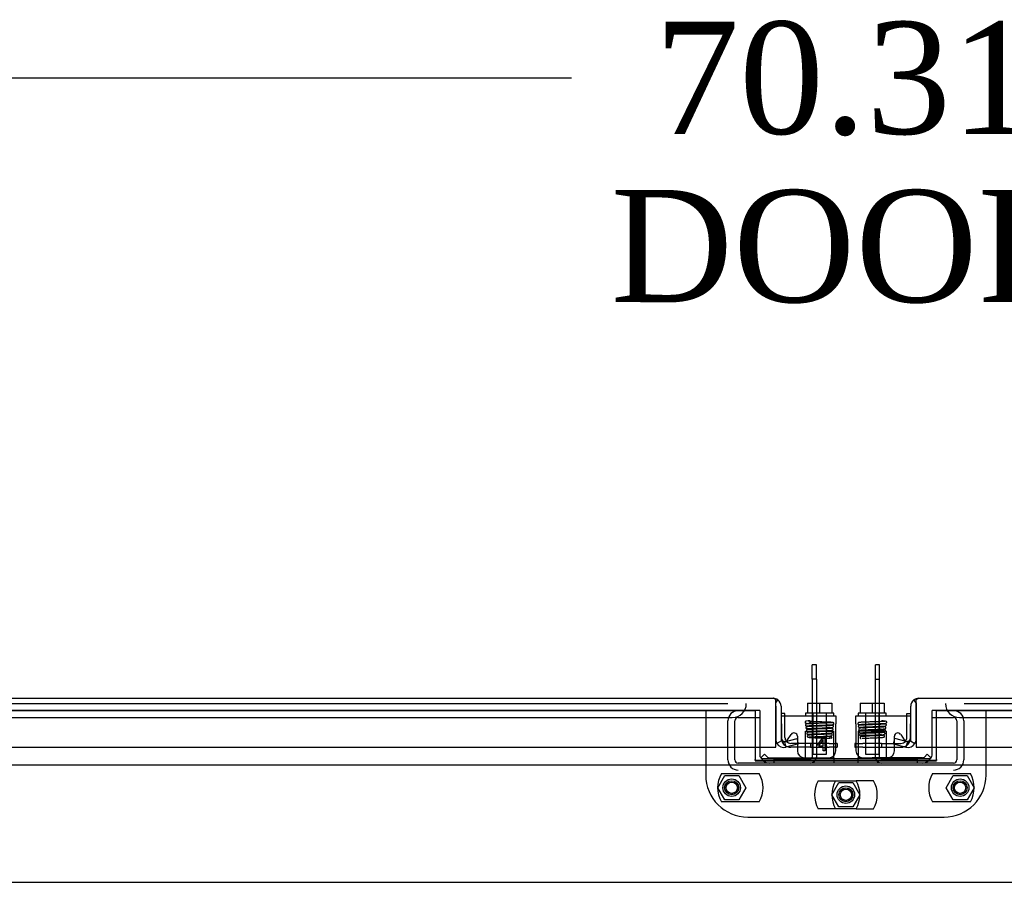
# Model space of a CAD drawing. Header units: inches. Extents: x 2 to 538, y -2 to 358.
# Tile 13 of 43: x 159 to 176, y 64 to 79. Entities that reach past the tile are written whole.
import ezdxf
from ezdxf.enums import TextEntityAlignment as Align
from ezdxf.lldxf.tags import DXFTag

# ---------------------------------------------------------------- set-up
doc = ezdxf.new("R2010")
doc.units = ezdxf.units.IN
doc.header["$MEASUREMENT"] = 0
for name, color, linetype in [('COM40153-2', 7, 'Continuous'), ('COM42667', 7, 'Continuous'), ('COM42780', 7, 'Continuous'), ('COM50780', 7, 'Continuous'), ('COM52167-7', 7, 'Continuous'), ('COM52168-7', 7, 'Continuous'), ('COM70096', 7, 'Continuous'), ('COM70108-3', 7, 'Continuous'), ('COM70219', 7, 'Continuous'), ('COM70738-2', 7, 'Continuous'), ('COM71156-3', 7, 'Continuous'), ('Default', 7, 'Continuous'), ('GSK86006', 7, 'Continuous'), ('NTS16540', 7, 'Continuous'), ('SCC180005', 7, 'Continuous'), ('SCC19011', 7, 'Continuous'), ('SPR20265', 7, 'Continuous'), ('WAF25035', 7, 'Continuous')]:
    doc.layers.add(name, color=color, linetype=linetype)
doc.styles.add('SEACAD_Times_New_Roman', font='times.ttf')
tags = doc.linetypes.add('CENTER2', pattern=[1.125, 0.75, -0.125, 0.125, -0.125]).pattern_tags.tags
tags[10:11] = [DXFTag(74, 4), DXFTag(75, 0), DXFTag(340, '0'), DXFTag(46, 0.0), DXFTag(50, 0.0), DXFTag(44, 0.0), DXFTag(45, 0.0)]
tags[8:9] = [DXFTag(74, 4), DXFTag(75, 0), DXFTag(340, '0'), DXFTag(46, 0.0), DXFTag(50, 0.0), DXFTag(44, 0.0), DXFTag(45, 0.0)]
tags[6:7] = [DXFTag(74, 4), DXFTag(75, 0), DXFTag(340, '0'), DXFTag(46, 0.0), DXFTag(50, 0.0), DXFTag(44, 0.0), DXFTag(45, 0.0)]
tags[4:5] = [DXFTag(74, 4), DXFTag(75, 0), DXFTag(340, '0'), DXFTag(46, 0.0), DXFTag(50, 0.0), DXFTag(44, 0.0), DXFTag(45, 0.0)]
tags = doc.linetypes.add('HIDDEN2', pattern=[0.1875, 0.125, -0.0625]).pattern_tags.tags
tags[6:7] = [DXFTag(74, 4), DXFTag(75, 0), DXFTag(340, '0'), DXFTag(46, 0.0), DXFTag(50, 0.0), DXFTag(44, 0.0), DXFTag(45, 0.0)]
tags[4:5] = [DXFTag(74, 4), DXFTag(75, 0), DXFTag(340, '0'), DXFTag(46, 0.0), DXFTag(50, 0.0), DXFTag(44, 0.0), DXFTag(45, 0.0)]
doc.dimstyles.new('HAMMOND_(STH_-_540x360)', dxfattribs={"dimtxt": 2, "dimasz": 2.5, "dimexe": 1, "dimexo": 1, "dimgap": 0.5, "dimtad": 0, "dimtih": 1, "dimtoh": 1, "dimzin": 0, "dimdsep": 46, "dimtxsty": 'SEACAD_Times_New_Roman', "dimblk1": '_SE_FILLED', "dimblk2": '_SE_FILLED', "dimsah": 1, "dimcen": 1, "dimadec": 0, "dimazin": 0, "dimtfac": 0.8, "dimtofl": 0, "dimtmove": 0, "dimatfit": 3, "dimfxl": 0, "dimtolj": 1, "dimtzin": 0, "dimarcsym": 0})

# ---------------------------------------------------------------- blocks, each defined once
blk = doc.blocks.new('SEANNOT_GROUP3')
at = {"layer": 'Default', "color": 7, "linetype": 'CENTER2'}
blk.add_line((139.621, 63.916), (207.632, 63.916), dxfattribs=at)
blk = doc.blocks.new('SE1')
at = {"layer": 'COM40153-2', "color": 7, "linetype": 'Continuous'}
for p, q in [((172.54, 66.923), (172.47, 66.923)), ((172.54, 66.886), (172.54, 66.923)), ((174.713, 66.886), (174.713, 66.923)), ((174.713, 66.923), (174.783, 66.923)), ((173.47, 66.393), (173.447, 66.393)), ((173.47, 66.393), (173.47, 66.323)), ((173.783, 66.393), (173.783, 66.323)), ((173.806, 66.393), (173.783, 66.393)), ((172.761, 66.323), (172.645, 66.323)), ((173.447, 66.323), (173.47, 66.323)), ((173.783, 66.323), (173.806, 66.323)), ((174.492, 66.323), (174.608, 66.323))]:
    blk.add_line(p, q, dxfattribs=at)
at = {"layer": 'COM40153-2', "color": 7, "linetype": 'HIDDEN2'}
for p, q in [((172.54, 66.498), (172.54, 66.886)), ((174.713, 66.498), (174.713, 66.886)), ((172.993, 66.393), (172.645, 66.393)), ((172.993, 66.393), (172.993, 66.323)), ((173.327, 66.393), (172.993, 66.393)), ((173.327, 66.393), (173.441, 66.393)), ((173.447, 66.393), (173.441, 66.393)), ((173.812, 66.393), (173.806, 66.393)), ((173.812, 66.393), (173.926, 66.393)), ((174.26, 66.393), (173.926, 66.393)), ((174.26, 66.393), (174.608, 66.393)), ((174.26, 66.393), (174.26, 66.323)), ((172.993, 66.323), (172.761, 66.323)), ((172.993, 66.323), (173.327, 66.323)), ((173.441, 66.323), (173.327, 66.323)), ((173.441, 66.323), (173.447, 66.323)), ((173.806, 66.323), (173.812, 66.323)), ((173.926, 66.323), (173.812, 66.323)), ((173.926, 66.323), (174.26, 66.323)), ((174.26, 66.323), (174.492, 66.323))]:
    blk.add_line(p, q, dxfattribs=at)
at = {"layer": 'COM40153-2', "color": 7, "linetype": 'Continuous'}
for centre, radius, start, end in [((172.645, 66.498), 0.175, 180, 200.2945), ((172.645, 66.498), 0.105, 217.8291, 221.0616), ((174.608, 66.498), 0.105, 318.9384, 322.1709), ((174.608, 66.498), 0.175, 339.2722, 0), ((172.645, 66.498), 0.175, 248.7514, 270), ((174.608, 66.498), 0.175, 270, 291.2486)]:
    blk.add_arc(centre, radius, start, end, dxfattribs=at)
at = {"layer": 'COM40153-2', "color": 7, "linetype": 'HIDDEN2'}
for centre, radius, start, end in [((172.645, 66.498), 0.175, 200.2945, 248.7514), ((172.645, 66.498), 0.105, 180, 217.8291), ((172.645, 66.498), 0.105, 221.0616, 270), ((174.608, 66.498), 0.105, 270, 318.9384), ((174.608, 66.498), 0.175, 291.2486, 339.2722), ((174.608, 66.498), 0.105, 322.1709, 0)]:
    blk.add_arc(centre, radius, start, end, dxfattribs=at)
at = {"layer": 'COM42667', "color": 7, "linetype": 'Continuous'}
for p, q in [((172.477, 66.886), (173.447, 66.886)), ((172.477, 66.743), (172.477, 66.886)), ((172.477, 66.743), (172.477, 66.488)), ((173.447, 66.886), (173.447, 66.743)), ((173.447, 66.261), (173.447, 66.743)), ((173.806, 66.886), (174.776, 66.886)), ((173.806, 66.743), (173.806, 66.886)), ((173.806, 66.743), (173.806, 66.261)), ((174.776, 66.886), (174.776, 66.743)), ((174.776, 66.488), (174.776, 66.743)), ((172.587, 66.455), (172.65, 66.553)), ((174.603, 66.553), (174.666, 66.455)), ((172.761, 66.52), (172.761, 66.457)), ((172.761, 66.382), (172.761, 66.261)), ((173.11, 66.349), (173.225, 66.511)), ((173.219, 66.461), (173.14, 66.349)), ((173.219, 66.349), (173.219, 66.461)), ((173.225, 66.511), (173.25, 66.511)), ((173.25, 66.511), (173.25, 66.349)), ((174.492, 66.457), (174.492, 66.52)), ((174.492, 66.261), (174.492, 66.382)), ((173.11, 66.32), (173.11, 66.349)), ((173.219, 66.32), (173.11, 66.32)), ((173.14, 66.349), (173.219, 66.349)), ((173.219, 66.261), (173.219, 66.32)), ((173.25, 66.261), (173.219, 66.261)), ((173.25, 66.349), (173.283, 66.349)), ((173.283, 66.32), (173.25, 66.32)), ((173.25, 66.32), (173.25, 66.261)), ((173.283, 66.349), (173.283, 66.32))]:
    blk.add_line(p, q, dxfattribs=at)
at = {"layer": 'COM42667', "color": 7, "linetype": 'HIDDEN2'}
for p, q in [((172.761, 66.457), (172.761, 66.382)), ((174.492, 66.382), (174.492, 66.457))]:
    blk.add_line(p, q, dxfattribs=at)
at = {"layer": 'COM42667', "color": 7, "linetype": 'Continuous'}
for centre, radius, start, end in [((172.701, 66.52), 0.06, 0, 147.1545), ((174.552, 66.52), 0.06, 32.8455, 180), ((172.537, 66.488), 0.06, 180, 327.1545), ((174.716, 66.488), 0.06, 212.8455, 0), ((172.886, 66.261), 0.125, 180, 270), ((173.322, 66.261), 0.125, 270, 0), ((173.931, 66.261), 0.125, 180, 270), ((174.367, 66.261), 0.125, 270, 0)]:
    blk.add_arc(centre, radius, start, end, dxfattribs=at)
at = {"layer": 'COM42780', "color": 7, "linetype": 'HIDDEN2'}
for p, q in [((172.908, 66.613), (173.408, 66.613)), ((172.908, 66.526), (172.908, 66.613)), ((173.408, 66.472), (173.408, 66.613)), ((173.845, 66.613), (173.845, 66.472)), ((174.345, 66.613), (173.845, 66.613)), ((174.345, 66.613), (174.345, 66.526)), ((172.907, 66.472), (172.908, 66.526)), ((173.408, 66.183), (173.408, 66.472)), ((173.845, 66.472), (173.845, 66.183)), ((174.345, 66.526), (174.345, 66.472)), ((172.108, 66.133), (172.11, 66.135)), ((172.108, 66.133), (172.158, 66.082)), ((173.408, 66.17), (173.408, 66.183)), ((173.408, 66.121), (173.408, 66.041)), ((173.845, 66.183), (173.845, 66.17)), ((173.845, 66.041), (173.845, 66.121)), ((175.145, 66.133), (175.095, 66.082)), ((175.145, 66.133), (175.143, 66.135))]:
    blk.add_line(p, q, dxfattribs=at)
at = {"layer": 'COM42780', "color": 7, "linetype": 'Continuous'}
for p, q in [((172.11, 66.135), (172.175, 66.2)), ((172.175, 66.2), (172.226, 66.15)), ((172.259, 66.136), (173.158, 66.136)), ((173.158, 66.136), (173.408, 66.136)), ((173.408, 66.136), (173.408, 66.17)), ((173.408, 66.136), (173.408, 66.121)), ((173.845, 66.17), (173.845, 66.136)), ((173.845, 66.121), (173.845, 66.136)), ((173.845, 66.136), (174.095, 66.136)), ((174.993, 66.136), (174.095, 66.136)), ((175.078, 66.2), (175.027, 66.15)), ((175.143, 66.135), (175.078, 66.2))]:
    blk.add_line(p, q, dxfattribs=at)
at = {"layer": 'COM42780', "color": 7, "linetype": 'HIDDEN2'}
for centre, start, end in [((172.259, 66.184), 225, 270), ((174.993, 66.184), 270, 315)]:
    blk.add_arc(centre, 0.143, start, end, dxfattribs=at)
at = {"layer": 'COM42780', "color": 7, "linetype": 'Continuous'}
for centre, start, end in [((172.259, 66.184), 225, 270), ((174.993, 66.184), 270, 315)]:
    blk.add_arc(centre, 0.048, start, end, dxfattribs=at)
at = {"layer": 'COM42780', "color": 7, "linetype": 'HIDDEN2'}
for centre, start_param, end_param in [((172.658, 67.141), 1.503851, 1.524085), ((174.595, 67.141), -1.524085, -1.503851)]:
    blk.add_ellipse(centre, major_axis=(0, -14.322), ratio=0.017455, start_param=start_param, end_param=end_param, dxfattribs=at)
for points, knots in [([(172.899, 66.136), (172.901, 66.136), (172.902, 66.137), (172.904, 66.14), (172.904, 66.142), (172.905, 66.145), (172.905, 66.147), (172.906, 66.153), (172.907, 66.159), (172.907, 66.17), (172.907, 66.176), (172.907, 66.183)], [0, 0, 0, 0, 0.25, 0.25, 0.375, 0.375, 0.5, 0.5, 0.75, 0.75, 1, 1, 1, 1]), ([(174.346, 66.183), (174.346, 66.176), (174.346, 66.17), (174.346, 66.159), (174.347, 66.153), (174.348, 66.145), (174.349, 66.141), (174.351, 66.137), (174.352, 66.136), (174.354, 66.136)], [0, 0, 0, 0, 0.25, 0.25, 0.5, 0.5, 0.75, 0.75, 1, 1, 1, 1])]:
    blk.add_open_spline(points, degree=3, knots=knots, dxfattribs=at)
at = {"layer": 'COM50780', "color": 7, "linetype": 'Continuous'}
for p, q in [((173.027, 67.537), (173.027, 67.791)), ((173.099, 67.791), (173.027, 67.791)), ((173.099, 67.537), (173.099, 67.791)), ((174.153, 67.537), (174.153, 67.791)), ((174.225, 67.791), (174.153, 67.791)), ((174.225, 67.537), (174.225, 67.791)), ((173.027, 67.537), (173.027, 67.112)), ((173.099, 67.537), (173.027, 67.537)), ((173.099, 67.537), (173.099, 67.112)), ((174.153, 67.112), (174.153, 67.537)), ((174.153, 67.537), (174.225, 67.537)), ((174.225, 67.112), (174.225, 67.537))]:
    blk.add_line(p, q, dxfattribs=at)
at = {"layer": 'COM50780', "color": 7, "linetype": 'HIDDEN2'}
for p, q in [((173.027, 67.112), (173.027, 66.149)), ((173.099, 67.112), (173.099, 66.149)), ((174.153, 66.149), (174.153, 67.112)), ((174.225, 66.149), (174.225, 67.112)), ((172.349, 66.113), (172.991, 66.113)), ((172.349, 66.041), (172.349, 66.113)), ((174.261, 66.113), (174.903, 66.113)), ((174.903, 66.041), (174.903, 66.113))]:
    blk.add_line(p, q, dxfattribs=at)
for centre, radius, start, end in [((172.991, 66.149), 0.108, 270, 0), ((172.991, 66.149), 0.036, 270, 0), ((174.261, 66.149), 0.108, 180, 270), ((174.261, 66.149), 0.036, 180, 270)]:
    blk.add_arc(centre, radius, start, end, dxfattribs=at)
at = {"layer": 'COM52167-7', "color": 7, "linetype": 'Continuous'}
for p, q in [((174.878, 67.117), (174.839, 67.168)), ((174.878, 67.055), (174.878, 67.168)), ((174.878, 67.117), (174.878, 67.055)), ((174.926, 67.198), (208.64, 67.198)), ((174.926, 67.198), (174.926, 67.198)), ((174.926, 67.198), (174.926, 67.198)), ((174.783, 66.465), (174.783, 67.055)), ((174.878, 67.055), (174.878, 66.323)), ((174.878, 67.055), (174.878, 67.055)), ((174.878, 66.465), (174.878, 67.055)), ((174.474, 66.387), (174.498, 66.479)), ((174.474, 66.387), (174.698, 66.327)), ((174.723, 66.419), (174.498, 66.479)), ((174.723, 66.419), (174.698, 66.327)), ((174.776, 66.441), (174.858, 66.392)), ((174.878, 66.323), (208.688, 66.323))]:
    blk.add_line(p, q, dxfattribs=at)
for centre, radius, start, end in [((174.926, 67.055), 0.143, 127.5036, 180), ((174.926, 67.055), 0.143, 90.1561, 127.5036), ((174.926, 67.055), 0.143, 90, 90.0762), ((174.735, 66.465), 0.143, 255, 329.0871), ((174.735, 66.465), 0.048, 255, 329.0871), ((174.735, 66.465), 0.048, 329.0871, 360), ((174.735, 66.465), 0.143, 329.0871, 360)]:
    blk.add_arc(centre, radius, start, end, dxfattribs=at)
blk.add_open_spline([(174.878, 67.168), (174.886, 67.177), (174.894, 67.185), (174.906, 67.192), (174.91, 67.194), (174.918, 67.197), (174.922, 67.198), (174.926, 67.198)], degree=3, knots=[0, 0, 0, 0, 0.5, 0.5, 0.75, 0.75, 1, 1, 1, 1], dxfattribs=at)
at = {"layer": 'COM52168-7', "color": 7, "linetype": 'Continuous'}
for p, q in [((138.613, 67.198), (172.327, 67.198)), ((172.327, 67.198), (172.327, 67.198)), ((172.327, 67.198), (172.327, 67.198)), ((172.327, 67.198), (172.327, 67.198)), ((172.375, 67.117), (172.414, 67.168)), ((172.375, 67.055), (172.375, 67.168)), ((172.375, 67.055), (172.375, 67.117)), ((172.375, 67.055), (172.375, 67.055)), ((172.375, 67.055), (172.375, 66.465)), ((172.375, 66.323), (172.375, 67.055)), ((172.47, 67.055), (172.47, 66.465)), ((172.477, 66.441), (172.395, 66.392)), ((172.53, 66.419), (172.755, 66.479)), ((172.53, 66.419), (172.555, 66.327)), ((172.779, 66.387), (172.555, 66.327)), ((172.779, 66.387), (172.755, 66.479)), ((138.565, 66.323), (172.375, 66.323))]:
    blk.add_line(p, q, dxfattribs=at)
for centre, radius, start, end in [((172.327, 67.055), 0.143, 89.9238, 90), ((172.327, 67.055), 0.143, 52.4964, 89.8439), ((172.327, 67.055), 0.143, 0, 52.4964), ((172.518, 66.465), 0.143, 180, 210.9129), ((172.518, 66.465), 0.143, 210.9129, 285), ((172.518, 66.465), 0.048, 180, 210.9129), ((172.518, 66.465), 0.048, 210.9129, 285)]:
    blk.add_arc(centre, radius, start, end, dxfattribs=at)
blk.add_open_spline([(172.375, 67.168), (172.367, 67.177), (172.359, 67.185), (172.347, 67.192), (172.343, 67.194), (172.335, 67.197), (172.331, 67.198), (172.327, 67.198)], degree=3, knots=[0, 0, 0, 0, 0.5, 0.5, 0.75, 0.75, 1, 1, 1, 1], dxfattribs=at)
at = {"layer": 'COM70096', "color": 7, "linetype": 'HIDDEN2'}
for p, q in [((171.126, 66.978), (171.126, 65.829)), ((172.089, 66.978), (172.009, 66.978)), ((172.089, 66.978), (172.089, 66.323)), ((175.243, 66.978), (175.163, 66.978)), ((175.163, 66.323), (175.163, 66.978)), ((176.126, 65.829), (176.126, 66.978)), ((171.876, 65.079), (175.376, 65.079))]:
    blk.add_line(p, q, dxfattribs=at)
at = {"layer": 'COM70096', "color": 7, "linetype": 'Continuous'}
for p, q in [((172.089, 66.323), (172.089, 66.181)), ((175.163, 66.181), (175.163, 66.323)), ((172.149, 66.121), (175.103, 66.121))]:
    blk.add_line(p, q, dxfattribs=at)
at = {"layer": 'COM70096', "color": 7, "linetype": 'HIDDEN2'}
for centre in [(171.589, 65.603), (175.663, 65.603), (173.626, 65.478)]:
    blk.add_circle(centre, 0.156, dxfattribs=at)
at = {"layer": 'COM70096', "color": 7, "linetype": 'Continuous'}
for centre, start, end in [((172.149, 66.181), 180, 270), ((175.103, 66.181), 270, 0)]:
    blk.add_arc(centre, 0.06, start, end, dxfattribs=at)
at = {"layer": 'COM70096', "color": 7, "linetype": 'HIDDEN2'}
for centre, start, end in [((171.876, 65.829), 180, 270), ((175.376, 65.829), 270, 0)]:
    blk.add_arc(centre, 0.75, start, end, dxfattribs=at)
at = {"layer": 'COM70108-3', "color": 7, "linetype": 'HIDDEN2'}
for p, q in [((172.009, 66.979), (138.97, 66.979)), ((172.009, 66.979), (172.009, 66.978)), ((175.243, 66.978), (175.243, 66.979)), ((208.283, 66.979), (175.243, 66.979)), ((172.009, 66.079), (175.243, 66.079))]:
    blk.add_line(p, q, dxfattribs=at)
at = {"layer": 'COM70219', "color": 7, "linetype": 'HIDDEN2'}
for p, q in [((139.172, 67.103), (171.35, 67.103)), ((171.35, 67.103), (171.518, 67.103)), ((175.735, 67.103), (175.903, 67.103)), ((175.903, 67.103), (208.081, 67.103)), ((139.172, 66.853), (171.35, 66.853)), ((171.35, 66.853), (171.6, 66.853)), ((175.653, 66.853), (175.903, 66.853)), ((175.903, 66.853), (208.081, 66.853))]:
    blk.add_line(p, q, dxfattribs=at)
for centre, start, end in [((171.6, 67.103), 270, 0), ((175.653, 67.103), 180, 270)]:
    blk.add_arc(centre, 0.25, start, end, dxfattribs=at)
at = {"layer": 'COM70738-2', "color": 7, "linetype": 'HIDDEN2'}
for p, q in [((171.522, 66.101), (171.522, 66.793)), ((171.647, 66.101), (171.647, 66.793)), ((171.707, 66.853), (172.089, 66.853)), ((175.163, 66.853), (175.545, 66.853)), ((175.605, 66.793), (175.605, 66.101)), ((175.73, 66.793), (175.73, 66.101)), ((175.545, 66.041), (171.707, 66.041))]:
    blk.add_line(p, q, dxfattribs=at)
for centre, radius, start, end in [((171.707, 66.793), 0.185, 90, 180), ((175.545, 66.793), 0.185, 0, 90), ((171.707, 66.793), 0.06, 90, 180), ((175.545, 66.793), 0.06, 0, 90), ((171.707, 66.101), 0.185, 180, 270), ((171.707, 66.101), 0.06, 180, 270), ((175.545, 66.101), 0.06, 270, 0), ((175.545, 66.101), 0.185, 270, 0)]:
    blk.add_arc(centre, radius, start, end, dxfattribs=at)
at = {"layer": 'COM71156-3', "color": 7, "linetype": 'HIDDEN2'}
for p, q in [((138.97, 66.978), (172.009, 66.978)), ((172.009, 66.978), (172.009, 66.323)), ((175.243, 66.978), (208.283, 66.978)), ((175.243, 66.323), (175.243, 66.978))]:
    blk.add_line(p, q, dxfattribs=at)
at = {"layer": 'COM71156-3', "color": 7, "linetype": 'Continuous'}
for p, q in [((172.009, 66.323), (172.009, 66.106)), ((175.243, 66.106), (175.243, 66.323)), ((172.009, 66.089), (172.009, 66.106)), ((175.243, 66.089), (172.009, 66.089)), ((175.243, 66.106), (175.243, 66.089)), ((145.595, 66.011), (201.658, 66.011))]:
    blk.add_line(p, q, dxfattribs=at)
at = {"layer": 'GSK86006', "color": 7, "linetype": 'HIDDEN2'}
for centre in [(171.589, 65.603), (175.663, 65.603), (173.626, 65.478)]:
    blk.add_circle(centre, 0.125, dxfattribs=at)
at = {"layer": 'NTS16540', "color": 7, "linetype": 'HIDDEN2'}
for p, q in [((171.406, 65.853), (172.082, 65.853)), ((175.17, 65.853), (175.846, 65.853)), ((173.133, 65.728), (173.809, 65.728)), ((174.119, 65.728), (173.809, 65.728)), ((172.082, 65.353), (171.406, 65.353)), ((175.846, 65.353), (175.17, 65.353)), ((173.809, 65.228), (173.133, 65.228)), ((173.809, 65.228), (174.119, 65.228))]:
    blk.add_line(p, q, dxfattribs=at)
for centre in [(171.589, 65.603), (175.663, 65.603), (173.626, 65.478)]:
    blk.add_circle(centre, 0.101, dxfattribs=at)
for centre, start, end in [((171.839, 65.603), 150, 210), ((171.649, 65.603), 330, 30), ((175.603, 65.603), 150, 210), ((175.413, 65.603), 330, 30), ((173.566, 65.478), 150, 210), ((173.876, 65.478), 150, 210), ((173.376, 65.478), 330, 30), ((173.686, 65.478), 330, 30)]:
    blk.add_arc(centre, 0.5, start, end, dxfattribs=at)
at = {"layer": 'SCC180005', "color": 7, "linetype": 'HIDDEN2'}
for p, q in [((171.34, 65.603), (171.465, 65.819)), ((171.465, 65.819), (171.714, 65.819)), ((171.714, 65.819), (171.839, 65.603)), ((173.377, 65.478), (173.502, 65.694)), ((173.502, 65.694), (173.751, 65.694)), ((173.751, 65.694), (173.876, 65.478)), ((175.414, 65.603), (175.539, 65.819)), ((175.539, 65.819), (175.788, 65.819)), ((175.788, 65.819), (175.913, 65.603)), ((171.465, 65.387), (171.34, 65.603)), ((171.839, 65.603), (171.714, 65.387)), ((175.539, 65.387), (175.414, 65.603)), ((175.913, 65.603), (175.788, 65.387)), ((171.714, 65.387), (171.465, 65.387)), ((173.502, 65.262), (173.377, 65.478)), ((173.876, 65.478), (173.751, 65.262)), ((175.788, 65.387), (175.539, 65.387)), ((173.751, 65.262), (173.502, 65.262))]:
    blk.add_line(p, q, dxfattribs=at)
for centre in [(171.589, 65.603), (175.663, 65.603), (173.626, 65.478)]:
    blk.add_circle(centre, 0.123, dxfattribs=at)
at = {"layer": 'SCC19011', "color": 7, "linetype": 'Continuous'}
for p, q in [((172.943, 67.112), (172.943, 66.931)), ((172.943, 67.112), (173.158, 67.112)), ((173.158, 67.112), (173.158, 66.931)), ((173.158, 67.112), (173.373, 67.112)), ((173.373, 67.112), (173.373, 66.931)), ((173.88, 67.112), (173.88, 66.931)), ((173.88, 67.112), (174.095, 67.112)), ((174.095, 67.112), (174.095, 66.931)), ((174.095, 67.112), (174.31, 67.112)), ((174.31, 67.112), (174.31, 66.931))]:
    blk.add_line(p, q, dxfattribs=at)
at = {"layer": 'SCC19011', "color": 7, "linetype": 'HIDDEN2'}
for p, q in [((173.036, 66.931), (173.036, 66.199)), ((173.28, 66.199), (173.28, 66.931)), ((173.973, 66.931), (173.973, 66.199)), ((174.217, 66.199), (174.217, 66.931)), ((173.036, 66.199), (173.28, 66.199)), ((173.973, 66.199), (174.217, 66.199))]:
    blk.add_line(p, q, dxfattribs=at)
at = {"layer": 'SPR20265', "color": 7, "linetype": 'HIDDEN2'}
blk.add_circle((173.358, 66.496), 0.0175, dxfattribs=at)
blk.add_arc((173.895, 66.496), 0.0175, 180, 286.6015, dxfattribs=at)
blk.add_ellipse((172.985, 66.777), major_axis=(0, 0.0175), ratio=0.707107, dxfattribs=at)
for start_param, end_param in [(0, 1.307844), (6.252305, 6.283185)]:
    blk.add_ellipse((174.268, 66.777), major_axis=(0, 0.0175), ratio=0.707107, start_param=start_param, end_param=end_param, dxfattribs=at)
for points, knots in [([(172.985, 66.795), (172.96, 66.794), (172.927, 66.792), (172.905, 66.785), (172.899, 66.779), (172.897, 66.771), (172.898, 66.765), (172.901, 66.76), (172.904, 66.757), (172.912, 66.753), (172.925, 66.751), (172.955, 66.749), (172.987, 66.747), (173.01, 66.746), (173.018, 66.746)], [0, 0, 0, 0, 0.1051765, 0.1736127, 0.1934529, 0.2040657, 0.2174728, 0.2222593, 0.2281895, 0.2481089, 0.3216574, 0.374496, 0.4366217, 0.4667479, 0.4667479, 0.4667479, 0.4667479]), ([(172.923, 66.738), (172.921, 66.738), (172.919, 66.738), (172.915, 66.737), (172.911, 66.734), (172.908, 66.731), (172.907, 66.728), (172.905, 66.723), (172.905, 66.717), (172.908, 66.711), (172.916, 66.704), (172.922, 66.703), (172.926, 66.702)], [0, 0, 0, 0, 0.055383, 0.112985, 0.171703, 0.230339, 0.287909, 0.343892, 0.45376, 0.576632, 0.710657, 1, 1, 1, 1]), ([(173.394, 66.763), (173.393, 66.763), (173.389, 66.761), (173.348, 66.758), (173.29, 66.756), (173.232, 66.754), (173.184, 66.752), (173.135, 66.75), (173.085, 66.749), (173.037, 66.747), (172.994, 66.745), (172.959, 66.743), (172.934, 66.741), (172.921, 66.74), (172.92, 66.739), (172.92, 66.738)], [0.0163585, 0.0163585, 0.0163585, 0.0163585, 0.1064242, 0.2179651, 0.334732, 0.395336, 0.4572595, 0.5205071, 0.5850494, 0.6509002, 0.7180961, 0.7865871, 0.856391, 0.9275442, 0.9709488, 0.9709488, 0.9709488, 0.9709488]), ([(172.926, 66.704), (172.927, 66.704), (172.929, 66.706), (172.962, 66.709), (173.017, 66.711), (173.073, 66.713), (173.119, 66.715), (173.169, 66.716), (173.22, 66.718), (173.269, 66.72), (173.313, 66.722), (173.351, 66.723), (173.38, 66.725), (173.396, 66.727), (173.398, 66.728), (173.398, 66.729)], [0.0330952, 0.0330952, 0.0330952, 0.0330952, 0.1046647, 0.2148993, 0.3307832, 0.3911384, 0.4529315, 0.5161815, 0.5808947, 0.6470466, 0.7146675, 0.7837865, 0.8543575, 0.9264187, 0.9868627, 0.9868627, 0.9868627, 0.9868627]), ([(173.398, 66.764), (173.393, 66.765), (173.383, 66.767), (173.331, 66.77), (173.268, 66.772), (173.2, 66.775), (173.135, 66.777), (173.065, 66.779), (173.02, 66.781), (172.997, 66.782)], [0, 0, 0, 0, 0.0982414, 0.189287, 0.2730217, 0.3494884, 0.4186348, 0.4804358, 0.5820961, 0.5820961, 0.5820961, 0.5820961]), ([(173.397, 66.728), (173.398, 66.729), (173.401, 66.729), (173.405, 66.73), (173.408, 66.733), (173.411, 66.736), (173.413, 66.739), (173.414, 66.744), (173.414, 66.75), (173.411, 66.756), (173.407, 66.761), (173.4, 66.764), (173.397, 66.764), (173.395, 66.765)], [0, 0, 0, 0, 0.061046, 0.125273, 0.191172, 0.257138, 0.321758, 0.38405, 0.50258, 0.627092, 0.754222, 0.87904, 1, 1, 1, 1]), ([(173.858, 66.765), (173.855, 66.764), (173.849, 66.763), (173.842, 66.757), (173.839, 66.75), (173.839, 66.743), (173.841, 66.737), (173.845, 66.732), (173.851, 66.729), (173.854, 66.729), (173.856, 66.728)], [0, 0, 0, 0, 0.167201, 0.329893, 0.476988, 0.603506, 0.721843, 0.829916, 0.923204, 1, 1, 1, 1]), ([(174.328, 66.738), (174.323, 66.737), (174.314, 66.735), (174.277, 66.733), (174.23, 66.731), (174.178, 66.729), (174.125, 66.727), (174.062, 66.725), (173.993, 66.723), (173.933, 66.72), (173.892, 66.718), (173.869, 66.715), (173.854, 66.714), (173.845, 66.698), (173.847, 66.689), (173.852, 66.682), (173.858, 66.679), (173.871, 66.676), (173.897, 66.674), (173.933, 66.672), (173.954, 66.671), (173.963, 66.671)], [0, 0, 0, 0, 0.049774, 0.0966099, 0.1404677, 0.1813768, 0.2193332, 0.2543218, 0.3151799, 0.3653864, 0.4095971, 0.4485673, 0.4816844, 0.4963109, 0.506785, 0.5134204, 0.5233219, 0.5573207, 0.6101703, 0.6434918, 0.6659847, 0.6659847, 0.6659847, 0.6659847]), ([(174.327, 66.785), (174.327, 66.785), (174.327, 66.786), (174.316, 66.785), (174.287, 66.783), (174.247, 66.781), (174.19, 66.779), (174.116, 66.777), (174.031, 66.774), (173.962, 66.771), (173.914, 66.769), (173.884, 66.768), (173.862, 66.766), (173.858, 66.765), (173.855, 66.764)], [0.2417348, 0.2417348, 0.2417348, 0.2417348, 0.2420389, 0.3168536, 0.3700854, 0.4325055, 0.5041472, 0.5849197, 0.6748461, 0.7738028, 0.8269457, 0.8823798, 0.9400632, 1, 1, 1, 1]), ([(173.858, 66.729), (173.863, 66.73), (173.873, 66.732), (173.926, 66.735), (173.991, 66.738), (174.061, 66.74), (174.126, 66.742), (174.197, 66.745), (174.264, 66.747), (174.316, 66.751), (174.335, 66.749), (174.352, 66.76), (174.356, 66.768), (174.356, 66.777), (174.341, 66.786), (174.308, 66.792), (174.284, 66.794), (174.268, 66.795)], [0, 0, 0, 0, 0.097208, 0.187297, 0.27007, 0.34551, 0.413492, 0.473951, 0.574504, 0.65979, 0.730517, 0.758347, 0.776594, 0.80387, 0.885366, 0.938929, 1, 1, 1, 1]), ([(174.326, 66.74), (174.319, 66.741), (174.295, 66.743), (174.256, 66.745), (174.235, 66.746)], [0.1068153, 0.1068153, 0.1068153, 0.1068153, 0.2186525, 0.3166966, 0.3166966, 0.3166966, 0.3166966]), ([(174.326, 66.702), (174.33, 66.703), (174.336, 66.703), (174.344, 66.709), (174.347, 66.717), (174.348, 66.723), (174.346, 66.729), (174.343, 66.733), (174.341, 66.735), (174.338, 66.737), (174.335, 66.738), (174.333, 66.738), (174.331, 66.738), (174.33, 66.738)], [0, 0, 0, 0, 0.188415, 0.363228, 0.51473, 0.638547, 0.747394, 0.797104, 0.843325, 0.886161, 0.926011, 0.96361, 1, 1, 1, 1]), ([(172.933, 66.69), (172.93, 66.689), (172.924, 66.689), (172.917, 66.683), (172.913, 66.675), (172.913, 66.668), (172.915, 66.662), (172.919, 66.658), (172.923, 66.655), (172.925, 66.654), (172.928, 66.654), (172.93, 66.654), (172.93, 66.654)], [0, 0, 0, 0, 0.179474, 0.349583, 0.499926, 0.62563, 0.739127, 0.840103, 0.885308, 0.926766, 0.964791, 1, 1, 1, 1]), ([(173.379, 66.663), (173.375, 66.662), (173.368, 66.661), (173.335, 66.658), (173.293, 66.656), (173.244, 66.654), (173.194, 66.652), (173.134, 66.65), (173.068, 66.648), (173.009, 66.645), (172.969, 66.643), (172.946, 66.64), (172.929, 66.639), (172.92, 66.624), (172.921, 66.614), (172.926, 66.608), (172.933, 66.604), (172.944, 66.601), (172.968, 66.599), (173.001, 66.597), (173.022, 66.596), (173.032, 66.596)], [0, 0, 0, 0, 0.0497814, 0.0966259, 0.140493, 0.1814124, 0.2193747, 0.2543664, 0.3152188, 0.3654075, 0.4095706, 0.4484291, 0.4831793, 0.500515, 0.5129485, 0.520268, 0.5302822, 0.5632778, 0.6139998, 0.6463899, 0.6721971, 0.6721971, 0.6721971, 0.6721971]), ([(172.923, 66.703), (172.928, 66.702), (172.937, 66.7), (172.973, 66.698), (173.005, 66.697), (173.022, 66.696), (173.022, 66.696)], [0, 0, 0, 0, 0.0497352, 0.0965328, 0.1403729, 0.1414275, 0.1414275, 0.1414275, 0.1414275]), ([(172.946, 66.589), (172.945, 66.589), (172.942, 66.589), (172.938, 66.587), (172.935, 66.585), (172.931, 66.581), (172.928, 66.575), (172.928, 66.568), (172.931, 66.561), (172.936, 66.556), (172.942, 66.553), (172.946, 66.553), (172.948, 66.553)], [0, 0, 0, 0, 0.063728, 0.130533, 0.198895, 0.267172, 0.397362, 0.518273, 0.643035, 0.768012, 0.887736, 1, 1, 1, 1]), ([(173.378, 66.71), (173.377, 66.711), (173.371, 66.71), (173.347, 66.708), (173.309, 66.707), (173.265, 66.705), (173.21, 66.703), (173.144, 66.701), (173.073, 66.698), (173.004, 66.695), (172.96, 66.693), (172.937, 66.691), (172.933, 66.69), (172.93, 66.689)], [0.5313524, 0.5313524, 0.5313524, 0.5313524, 0.5566492, 0.6090382, 0.6421384, 0.6797768, 0.7219187, 0.7685579, 0.8196963, 0.8752641, 0.9352901, 0.9670917, 1, 1, 1, 1]), ([(172.933, 66.654), (172.937, 66.655), (172.945, 66.657), (172.981, 66.659), (173.026, 66.661), (173.077, 66.663), (173.13, 66.665), (173.193, 66.667), (173.26, 66.67), (173.32, 66.672), (173.361, 66.674), (173.383, 66.677), (173.401, 66.68), (173.408, 66.696), (173.405, 66.705), (173.4, 66.71), (173.394, 66.713), (173.38, 66.716), (173.353, 66.718), (173.32, 66.72), (173.301, 66.721), (173.295, 66.721)], [0, 0, 0, 0, 0.0491002, 0.0953804, 0.1388084, 0.1793382, 0.2169701, 0.251665, 0.3118803, 0.3616987, 0.4056489, 0.4442506, 0.4784458, 0.4943686, 0.5046312, 0.5111404, 0.5215102, 0.5559627, 0.6087538, 0.6419719, 0.6579906, 0.6579906, 0.6579906, 0.6579906]), ([(172.936, 66.652), (172.943, 66.651), (172.968, 66.649), (173.006, 66.647), (173.026, 66.646)], [0.1085772, 0.1085772, 0.1085772, 0.1085772, 0.2218055, 0.3211628, 0.3211628, 0.3211628, 0.3211628]), ([(173.369, 66.613), (173.369, 66.613), (173.367, 66.611), (173.338, 66.609), (173.289, 66.606), (173.24, 66.604), (173.197, 66.603), (173.153, 66.601), (173.107, 66.599), (173.063, 66.597), (173.023, 66.596), (172.988, 66.594), (172.962, 66.592), (172.946, 66.59), (172.945, 66.589), (172.944, 66.588)], [0.039088, 0.039088, 0.039088, 0.039088, 0.1061352, 0.2175266, 0.3342475, 0.3948655, 0.4568263, 0.5201203, 0.5847208, 0.6506382, 0.7179012, 0.7864571, 0.8563175, 0.9275176, 0.9915475, 0.9915475, 0.9915475, 0.9915475]), ([(172.945, 66.553), (172.947, 66.552), (172.953, 66.551), (172.982, 66.549), (173.012, 66.547), (173.031, 66.546), (173.035, 66.546)], [0, 0, 0, 0, 0.0499394, 0.0968995, 0.1408698, 0.1537422, 0.1537422, 0.1537422, 0.1537422]), ([(172.949, 66.607), (172.949, 66.606), (172.957, 66.607), (172.982, 66.609), (173.021, 66.611), (173.064, 66.613), (173.118, 66.615), (173.181, 66.617), (173.249, 66.619), (173.313, 66.622), (173.365, 66.625), (173.376, 66.627), (173.382, 66.628)], [0.5218121, 0.5218121, 0.5218121, 0.5218121, 0.5509365, 0.6048516, 0.6385262, 0.6766408, 0.7192394, 0.7663115, 0.8179121, 0.8740438, 0.9347354, 1, 1, 1, 1]), ([(172.949, 66.554), (172.95, 66.555), (172.954, 66.556), (172.991, 66.559), (173.044, 66.562), (173.096, 66.564), (173.139, 66.565), (173.184, 66.567), (173.229, 66.569), (173.272, 66.57), (173.31, 66.572), (173.342, 66.574), (173.365, 66.576), (173.375, 66.578), (173.376, 66.579), (173.376, 66.579)], [0.0121765, 0.0121765, 0.0121765, 0.0121765, 0.1044236, 0.214418, 0.3300747, 0.3903404, 0.4520599, 0.5152587, 0.5799584, 0.6461321, 0.713819, 0.7830559, 0.8538041, 0.9261056, 0.9660085, 0.9660085, 0.9660085, 0.9660085]), ([(173.355, 66.56), (173.354, 66.561), (173.349, 66.56), (173.331, 66.559), (173.299, 66.557), (173.263, 66.555), (173.216, 66.553), (173.159, 66.551), (173.095, 66.549), (173.032, 66.546), (172.989, 66.544), (172.965, 66.541), (172.959, 66.54), (172.956, 66.54)], [0.5461357, 0.5461357, 0.5461357, 0.5461357, 0.5679041, 0.616244, 0.6475892, 0.6837147, 0.7245886, 0.7702102, 0.8205721, 0.8756116, 0.9353452, 0.9670888, 1, 1, 1, 1]), ([(172.958, 66.505), (172.963, 66.506), (172.973, 66.507), (173.009, 66.51), (173.053, 66.512), (173.101, 66.514), (173.149, 66.516), (173.205, 66.518), (173.265, 66.52), (173.316, 66.523), (173.349, 66.525), (173.365, 66.527), (173.374, 66.53), (173.38, 66.535), (173.383, 66.543), (173.383, 66.549), (173.382, 66.554), (173.379, 66.558), (173.376, 66.56), (173.37, 66.564), (173.358, 66.566), (173.33, 66.568), (173.3, 66.57), (173.284, 66.571), (173.281, 66.571)], [0, 0, 0, 0, 0.04903, 0.0952394, 0.1386004, 0.17906, 0.216617, 0.2512351, 0.311271, 0.3609646, 0.4048827, 0.4436137, 0.4603017, 0.4741327, 0.4802671, 0.4855273, 0.4934855, 0.4962417, 0.4996859, 0.5101885, 0.5466617, 0.6029834, 0.6377117, 0.647337, 0.647337, 0.647337, 0.647337]), ([(173.373, 66.615), (173.368, 66.615), (173.359, 66.617), (173.326, 66.619), (173.299, 66.62), (173.286, 66.621)], [0, 0, 0, 0, 0.0490573, 0.0952805, 0.1304896, 0.1304896, 0.1304896, 0.1304896]), ([(173.374, 66.666), (173.367, 66.667), (173.344, 66.668), (173.309, 66.67), (173.291, 66.671)], [0.1068094, 0.1068094, 0.1068094, 0.1068094, 0.218674, 0.3041733, 0.3041733, 0.3041733, 0.3041733]), ([(173.373, 66.579), (173.374, 66.579), (173.376, 66.579), (173.378, 66.579), (173.381, 66.581), (173.384, 66.582), (173.386, 66.584), (173.388, 66.587), (173.389, 66.59), (173.391, 66.595), (173.39, 66.601), (173.386, 66.608), (173.378, 66.614), (173.373, 66.615), (173.369, 66.615)], [0, 0, 0, 0, 0.036353, 0.073764, 0.113325, 0.155834, 0.201742, 0.251197, 0.304133, 0.360387, 0.484485, 0.636448, 0.811563, 1, 1, 1, 1]), ([(173.379, 66.627), (173.382, 66.628), (173.388, 66.629), (173.395, 66.635), (173.398, 66.642), (173.399, 66.649), (173.396, 66.655), (173.392, 66.66), (173.387, 66.663), (173.383, 66.664), (173.381, 66.664)], [0, 0, 0, 0, 0.174522, 0.341814, 0.49099, 0.617224, 0.732964, 0.83707, 0.926174, 1, 1, 1, 1]), ([(173.872, 66.664), (173.87, 66.664), (173.868, 66.663), (173.864, 66.662), (173.86, 66.66), (173.858, 66.656), (173.856, 66.653), (173.854, 66.648), (173.854, 66.642), (173.857, 66.636), (173.862, 66.631), (173.868, 66.628), (173.872, 66.628), (173.874, 66.627)], [0, 0, 0, 0, 0.058448, 0.119991, 0.183216, 0.246619, 0.308903, 0.369213, 0.48528, 0.60971, 0.739485, 0.870031, 1, 1, 1, 1]), ([(173.884, 66.615), (173.881, 66.615), (173.875, 66.614), (173.868, 66.609), (173.863, 66.602), (173.862, 66.596), (173.863, 66.591), (173.864, 66.588), (173.866, 66.585), (173.868, 66.583), (173.871, 66.581), (173.874, 66.58), (173.877, 66.579), (173.879, 66.579), (173.88, 66.579)], [0, 0, 0, 0, 0.179696, 0.347726, 0.496425, 0.619744, 0.675627, 0.729219, 0.780424, 0.829098, 0.875163, 0.918716, 0.960114, 1, 1, 1, 1]), ([(173.865, 66.726), (173.873, 66.725), (173.899, 66.724), (173.938, 66.722), (173.957, 66.721)], [0.1084128, 0.1084128, 0.1084128, 0.1084128, 0.2215365, 0.3089389, 0.3089389, 0.3089389, 0.3089389]), ([(174.319, 66.688), (174.319, 66.688), (174.315, 66.686), (174.281, 66.683), (174.228, 66.681), (174.174, 66.679), (174.129, 66.677), (174.082, 66.676), (174.034, 66.674), (173.988, 66.672), (173.946, 66.67), (173.911, 66.668), (173.886, 66.667), (173.871, 66.665), (173.87, 66.664), (173.87, 66.663)], [0.0275669, 0.0275669, 0.0275669, 0.0275669, 0.106334, 0.2178377, 0.3346027, 0.3952184, 0.4571613, 0.5204291, 0.5849937, 0.6508676, 0.7180836, 0.7865902, 0.8564027, 0.9275566, 0.9814581, 0.9814581, 0.9814581, 0.9814581]), ([(174.305, 66.588), (174.302, 66.587), (174.297, 66.586), (174.268, 66.584), (174.229, 66.581), (174.184, 66.579), (174.137, 66.578), (174.08, 66.575), (174.018, 66.573), (173.961, 66.571), (173.921, 66.568), (173.897, 66.566), (173.879, 66.564), (173.869, 66.549), (173.87, 66.54), (173.875, 66.533), (173.882, 66.529), (173.893, 66.526), (173.914, 66.524), (173.945, 66.523), (173.966, 66.522), (173.976, 66.521)], [0, 0, 0, 0, 0.0497746, 0.0966169, 0.1404852, 0.1814085, 0.2193717, 0.2543624, 0.3152012, 0.3653655, 0.4094761, 0.4482223, 0.484635, 0.5047106, 0.5190753, 0.526927, 0.5369029, 0.5688187, 0.6175608, 0.649088, 0.6785427, 0.6785427, 0.6785427, 0.6785427]), ([(173.871, 66.628), (173.875, 66.627), (173.882, 66.626), (173.914, 66.623), (173.945, 66.622), (173.964, 66.621), (173.966, 66.621)], [0, 0, 0, 0, 0.0498307, 0.0967052, 0.1406077, 0.147525, 0.147525, 0.147525, 0.147525]), ([(173.875, 66.682), (173.875, 66.682), (173.883, 66.682), (173.908, 66.684), (173.947, 66.686), (173.991, 66.687), (174.046, 66.689), (174.112, 66.692), (174.184, 66.694), (174.252, 66.697), (174.309, 66.7), (174.323, 66.702), (174.33, 66.703)], [0.52679, 0.52679, 0.52679, 0.52679, 0.555387, 0.6077556, 0.6407727, 0.6783189, 0.7204347, 0.7671084, 0.8183955, 0.8742904, 0.9348238, 1, 1, 1, 1]), ([(173.875, 66.629), (173.876, 66.629), (173.879, 66.631), (173.915, 66.634), (173.968, 66.636), (174.022, 66.638), (174.067, 66.64), (174.115, 66.642), (174.162, 66.643), (174.208, 66.645), (174.25, 66.647), (174.284, 66.649), (174.31, 66.651), (174.323, 66.652), (174.324, 66.653), (174.324, 66.654)], [0.0224227, 0.0224227, 0.0224227, 0.0224227, 0.1045888, 0.214741, 0.3305392, 0.3908593, 0.452622, 0.5158488, 0.5805535, 0.6467098, 0.7143518, 0.7835125, 0.8541482, 0.9262995, 0.9764299, 0.9764299, 0.9764299, 0.9764299]), ([(174.304, 66.635), (174.303, 66.636), (174.298, 66.635), (174.276, 66.634), (174.242, 66.632), (174.202, 66.63), (174.151, 66.628), (174.089, 66.626), (174.022, 66.623), (173.956, 66.621), (173.912, 66.618), (173.888, 66.616), (173.883, 66.615), (173.88, 66.615)], [0.5387425, 0.5387425, 0.5387425, 0.5387425, 0.5624694, 0.6127646, 0.6449562, 0.6818122, 0.7232985, 0.7694114, 0.8201485, 0.8754433, 0.9353184, 0.9670902, 1, 1, 1, 1]), ([(173.882, 66.577), (173.882, 66.577), (173.888, 66.576), (173.911, 66.574), (173.949, 66.572), (173.971, 66.571)], [0.1049658, 0.1049658, 0.1049658, 0.1049658, 0.1088544, 0.2222673, 0.3337969, 0.3337969, 0.3337969, 0.3337969]), ([(173.883, 66.58), (173.888, 66.581), (173.896, 66.582), (173.933, 66.584), (173.977, 66.587), (174.027, 66.589), (174.077, 66.59), (174.137, 66.593), (174.2, 66.595), (174.256, 66.597), (174.293, 66.6), (174.311, 66.602), (174.321, 66.604), (174.328, 66.609), (174.332, 66.617), (174.332, 66.623), (174.33, 66.63), (174.326, 66.635), (174.32, 66.638), (174.306, 66.641), (174.279, 66.643), (174.247, 66.645), (174.23, 66.646), (174.225, 66.646)], [0, 0, 0, 0, 0.0490682, 0.0953154, 0.1387121, 0.1792087, 0.2168049, 0.2514632, 0.3115926, 0.3613493, 0.4052741, 0.4439107, 0.4609651, 0.4763549, 0.4836655, 0.4900235, 0.4991561, 0.5055784, 0.5160925, 0.5515821, 0.6060345, 0.6399595, 0.6526055, 0.6526055, 0.6526055, 0.6526055]), ([(173.898, 66.532), (173.898, 66.531), (173.906, 66.532), (173.931, 66.534), (173.969, 66.536), (174.011, 66.538), (174.063, 66.54), (174.124, 66.542), (174.188, 66.545), (174.248, 66.547), (174.295, 66.55), (174.304, 66.552), (174.308, 66.553)], [0.5167336, 0.5167336, 0.5167336, 0.5167336, 0.5459758, 0.6016035, 0.6360091, 0.6747568, 0.7178923, 0.7654086, 0.8173599, 0.8737582, 0.9346305, 1, 1, 1, 1]), ([(173.972, 66.556), (173.962, 66.557), (173.938, 66.558), (173.912, 66.56), (173.901, 66.56), (173.899, 66.56), (173.899, 66.56)], [0.3317723, 0.3317723, 0.3317723, 0.3317723, 0.3619964, 0.4060261, 0.4443403, 0.4541606, 0.4541606, 0.4541606, 0.4541606]), ([(174.298, 66.591), (174.291, 66.592), (174.268, 66.594), (174.236, 66.595), (174.222, 66.596)], [0.1068867, 0.1068867, 0.1068867, 0.1068867, 0.2188493, 0.2925497, 0.2925497, 0.2925497, 0.2925497]), ([(174.323, 66.689), (174.319, 66.69), (174.311, 66.692), (174.276, 66.694), (174.246, 66.695), (174.231, 66.696)], [0, 0, 0, 0, 0.0491206, 0.0954042, 0.1368922, 0.1368922, 0.1368922, 0.1368922]), ([(174.305, 66.553), (174.309, 66.553), (174.314, 66.554), (174.321, 66.56), (174.324, 66.567), (174.325, 66.574), (174.322, 66.581), (174.318, 66.585), (174.312, 66.588), (174.309, 66.589), (174.307, 66.589)], [0, 0, 0, 0, 0.159811, 0.317961, 0.462729, 0.589122, 0.709493, 0.821101, 0.918775, 1, 1, 1, 1]), ([(174.322, 66.654), (174.324, 66.654), (174.326, 66.654), (174.33, 66.655), (174.334, 66.658), (174.337, 66.661), (174.339, 66.664), (174.34, 66.669), (174.34, 66.675), (174.337, 66.681), (174.332, 66.686), (174.325, 66.689), (174.322, 66.69), (174.319, 66.69)], [0, 0, 0, 0, 0.057064, 0.117028, 0.178564, 0.240253, 0.300887, 0.359706, 0.473677, 0.597633, 0.728878, 0.863282, 1, 1, 1, 1]), ([(172.96, 66.541), (172.955, 66.54), (172.948, 66.539), (172.94, 66.532), (172.937, 66.525), (172.937, 66.519), (172.938, 66.515), (172.94, 66.511), (172.943, 66.508), (172.946, 66.506), (172.95, 66.504), (172.953, 66.504), (172.954, 66.504)], [0, 0, 0, 0, 0.306204, 0.442937, 0.565203, 0.671636, 0.724965, 0.779543, 0.835119, 0.890984, 0.946216, 1, 1, 1, 1]), ([(172.953, 66.503), (172.956, 66.502), (172.97, 66.5), (173.004, 66.498), (173.047, 66.496), (173.093, 66.494), (173.149, 66.491), (173.212, 66.489), (173.27, 66.486), (173.31, 66.484), (173.33, 66.483), (173.336, 66.485), (173.337, 66.487)], [0.1018663, 0.1018663, 0.1018663, 0.1018663, 0.1966331, 0.2845261, 0.3655924, 0.4399785, 0.5078067, 0.6234473, 0.7180722, 0.7975388, 0.8688111, 0.9099249, 0.9099249, 0.9099249, 0.9099249]), ([(173.375, 66.494), (173.374, 66.499), (173.371, 66.507), (173.35, 66.515), (173.332, 66.517), (173.311, 66.519), (173.292, 66.52), (173.277, 66.521), (173.277, 66.521)], [0, 0, 0, 0, 0.0808412, 0.141754, 0.1830083, 0.2161575, 0.2938031, 0.2952871, 0.2952871, 0.2952871, 0.2952871]), ([(174.294, 66.538), (174.294, 66.538), (174.293, 66.537), (174.276, 66.535), (174.242, 66.532), (174.2, 66.53), (174.154, 66.528), (174.097, 66.526), (174.034, 66.524), (173.976, 66.521), (173.935, 66.519), (173.907, 66.516), (173.882, 66.507), (173.879, 66.499), (173.878, 66.494)], [0.0490683, 0.0490683, 0.0490683, 0.0490683, 0.0990796, 0.1918961, 0.2784432, 0.3585509, 0.432178, 0.4992835, 0.6130609, 0.7062239, 0.7838725, 0.8582405, 0.9191557, 1, 1, 1, 1]), ([(173.916, 66.487), (173.917, 66.485), (173.923, 66.483), (173.943, 66.484), (173.983, 66.486), (174.041, 66.489), (174.104, 66.491), (174.16, 66.494), (174.206, 66.496), (174.248, 66.498), (174.283, 66.5), (174.301, 66.502), (174.303, 66.504), (174.302, 66.504)], [0.0900751, 0.0900751, 0.0900751, 0.0900751, 0.1311889, 0.2024612, 0.2819278, 0.3765527, 0.4921933, 0.5600215, 0.6344076, 0.7154739, 0.8033669, 0.8981337, 0.9583746, 0.9583746, 0.9583746, 0.9583746]), ([(174.297, 66.54), (174.292, 66.541), (174.282, 66.542), (174.251, 66.544), (174.227, 66.546), (174.217, 66.546)], [0, 0, 0, 0, 0.0489843, 0.0951374, 0.1240677, 0.1240677, 0.1240677, 0.1240677]), ([(174.299, 66.504), (174.3, 66.504), (174.301, 66.504), (174.304, 66.505), (174.307, 66.506), (174.309, 66.507), (174.312, 66.509), (174.314, 66.512), (174.315, 66.515), (174.316, 66.52), (174.316, 66.526), (174.311, 66.533), (174.303, 66.539), (174.297, 66.54), (174.293, 66.541)], [0, 0, 0, 0, 0.03766, 0.074985, 0.113343, 0.153894, 0.197472, 0.244568, 0.295414, 0.35009, 0.473116, 0.626338, 0.805115, 1, 1, 1, 1])]:
    blk.add_open_spline(points, degree=3, knots=knots, dxfattribs=at)
at = {"layer": 'WAF25035', "color": 7, "linetype": 'Continuous'}
for p, q in [((173.408, 66.931), (172.908, 66.931)), ((172.908, 66.931), (172.908, 66.886)), ((173.408, 66.886), (173.408, 66.931)), ((174.345, 66.931), (173.845, 66.931)), ((173.845, 66.931), (173.845, 66.886)), ((174.345, 66.886), (174.345, 66.931))]:
    blk.add_line(p, q, dxfattribs=at)
blk = doc.blocks.new('DMBLK3719')
at = {"layer": 'Default', "linetype": 'Continuous'}
for points in [[(140.97, 78.68), (138.47, 78.263), (140.97, 77.847)], [(206.283, 78.68), (206.283, 77.847), (208.783, 78.263)]]:
    blk.add_hatch(color=7, dxfattribs=at).paths.add_polyline_path(points)
at = {"layer": 'Default', "color": 7, "linetype": 'Continuous'}
for p, q in [((138.47, 68.055), (138.47, 79.263)), ((208.783, 67.741), (208.783, 79.263)), ((138.47, 78.263), (168.732, 78.263)), ((178.521, 78.263), (208.783, 78.263))]:
    blk.add_line(p, q, dxfattribs=at)
at = {"layer": 'Default', "color": 7, "linetype": 'Continuous', "style": 'SEACAD_Times_New_Roman'}
for s, p in [('70.31', (170.214, 79.263)), ('DOOR', (169.432, 76.263))]:
    blk.add_text(s, height=2, dxfattribs=at).set_placement(p, align=Align.TOP_LEFT)
blk = doc.blocks.new('_SE_FILLED')
at = {"color": 0}
blk.add_line((0, 0), (-1, 0), dxfattribs=at)
blk.add_solid([(0, 0), (-1, -0.1665), (-1, 0.1665), (0, 0)], dxfattribs=at)

msp = doc.modelspace()

# ---------------------------------------------------------------- block references
at = {"layer": 'Default'}
for name in ['SE1', 'SEANNOT_GROUP3']:
    msp.add_blockref(name, (0, 0), dxfattribs=at)

# ---------------------------------------------------------------- dimensions: what is measured, and where the dimension line sits
at = {"layer": 'Default', "color": 7, "linetype": 'Continuous'}
dim = msp.add_linear_dim(base=(138.47, 78.263), p1=(138.47, 67.055), p2=(208.783, 66.741), angle=359.7445, text='\\A1;<>\\PDOOR', dimstyle='HAMMOND_(STH_-_540x360)', dxfattribs=at)
dim.commit()
dim.dimension.update_dxf_attribs({"geometry": 'DMBLK3719', "text_midpoint": (173.626, 78.263), "dimtype": 161})

doc.saveas('drawing.dxf')
